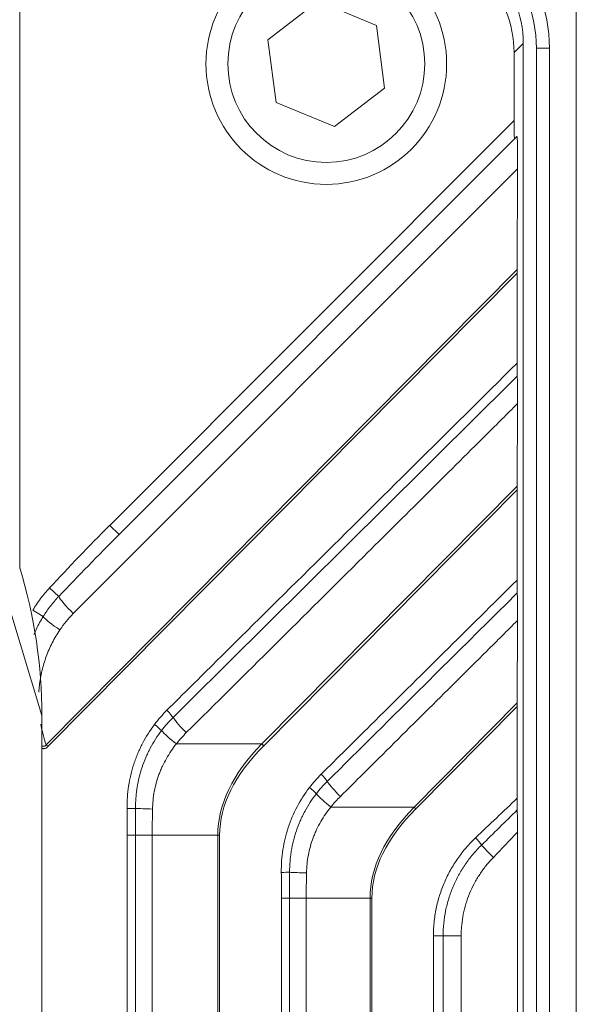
# Model space of a CAD drawing. Header units: millimetres. Extents: x 4 to 836, y 5 to 589.
# Tile 147 of 154: x 712 to 725, y 326 to 348. Entities that reach past the tile are written whole.
import ezdxf

# ---------------------------------------------------------------- set-up
doc = ezdxf.new("R2010")
doc.units = ezdxf.units.MM
doc.layers.add('1', color=7, linetype='Continuous', true_color=0xffffff)
doc.styles.add('ideas_simplex', font='simplex.shx')
doc.dimstyles.get("Standard").update_dxf_attribs({"dimtxt": 0.18, "dimasz": 0.18, "dimexe": 0.18, "dimexo": 0.0625, "dimgap": 0.09, "dimtad": 0, "dimtih": 1, "dimtoh": 1, "dimdec": 4, "dimzin": 0, "dimdsep": 46, "dimtxsty": 'Standard', "dimcen": 0.09, "dimadec": 0, "dimazin": 0, "dimtfac": 1, "dimtdec": 4, "dimtofl": 0, "dimtmove": 0, "dimatfit": 3, "dimfxl": 1, "dimtolj": 1, "dimtzin": 0, "dimarcsym": 0})

# ---------------------------------------------------------------- blocks, each defined once
blk = doc.blocks.new('_U2')
at = {"layer": '1', "color": 27, "lineweight": 13}
for p, q in [((682.177403, 314.785491), (698.340242, 370.24423)), ((698.340242, 370.24423), (700.340242, 370.24423))]:
    blk.add_line(p, q, dxfattribs=at)
at = {"layer": '1', "color": 27, "lineweight": 18}
for points in [[(685.479026, 326.114184), (685.810568, 329.142367), (686.826275, 328.846354)], [(684.275892, 321.985932), (683.94435, 318.957749), (682.928643, 319.253762)]]:
    blk.add_solid(points, dxfattribs=at)
at = {"layer": '1', "color": 87, "linetype": 'Continuous', "lineweight": 25, "char_height": 3, "attachment_point": 7, "line_spacing_factor": 1.204819, "style": 'ideas_simplex'}
for s, insert in [('\\W0.5945;4 N°5 {\\Fgdt;x}6', (705.569242, 367.87923)), ('\\W0.9188;M', (701.999242, 367.87923))]:
    blk.add_mtext(s, dxfattribs=dict(at, insert=insert))
blk = doc.blocks.new('_U9')
at = {"layer": '1', "color": 87, "lineweight": 25}
for p, q in [((762.156765, 342.060801), (756.531765, 342.060801)), ((756.531765, 342.060801), (756.531765, 340.560801)), ((762.156765, 340.560801), (762.156765, 342.060801)), ((756.531765, 329.355801), (756.531765, 327.855801)), ((762.156765, 327.855801), (762.156765, 329.355801)), ((756.531765, 327.855801), (762.156765, 327.855801))]:
    blk.add_line(p, q, dxfattribs=at)
at = {"layer": '1', "color": 27, "lineweight": 13}
blk.add_line((763.656765, 306.372389), (763.656765, 342.060801), dxfattribs=at)
at = {"layer": '1', "color": 152, "lineweight": 13}
for p, q in [((687.377459, 324.050058), (765.656765, 324.050058)), ((687.377459, 306.372389), (765.656765, 306.372389))]:
    blk.add_line(p, q, dxfattribs=at)
at = {"layer": '1', "color": 27, "lineweight": 18}
for points in [[(763.656765, 324.050058), (764.185746, 321.05006), (763.127784, 321.050056)], [(763.656765, 306.372389), (763.127784, 309.372387), (764.185746, 309.372391)]]:
    blk.add_solid(points, dxfattribs=at)
at = {"layer": '1', "color": 87, "linetype": 'Continuous', "lineweight": 25, "char_height": 3, "attachment_point": 7, "rotation": 90, "line_spacing_factor": 1.204819, "style": 'ideas_simplex'}
for s, insert in [('\\W1.2097;17,7', (754.690765, 329.303301)), ('\\W1.2097;.696', (762.003265, 329.303301))]:
    blk.add_mtext(s, dxfattribs=dict(at, insert=insert))

msp = doc.modelspace()

# ---------------------------------------------------------------- linework, layer by layer
at = {"layer": '1', "color": 143, "linetype": 'Continuous', "lineweight": 13}
for p, q in [((724.75, 255.488), (724.75, 352.935)), ((723.839, 347.569), (724.139, 347.569)), ((724.139, 347.569), (724.139, 260.854))]:
    msp.add_line(p, q, dxfattribs=at)
at = {"layer": '1', "color": 9, "linetype": 'Continuous', "lineweight": 18}
for p, q in [((712.039, 351.711), (712.039, 335.687)), ((723.539, 347.678), (723.539, 260.745)), ((723.329, 345.916), (723.329, 347.468)), ((723.395, 345.557), (723.34, 345.502)), ((723.34, 345.502), (714.302, 336.464)), ((723.41, 344.813), (723.399, 342.52)), ((723.399, 340.378), (723.399, 342.436)), ((723.399, 337.571), (723.408, 339.454)), ((723.399, 337.487), (723.399, 335.428)), ((723.399, 332.621), (723.408, 334.504)), ((723.399, 330.444), (723.399, 332.537)), ((712.541, 276.088), (712.541, 332.335)), ((723.407, 278.752), (723.407, 329.671))]:
    msp.add_line(p, q, dxfattribs=at)
at = {"layer": '1', "color": 27, "linetype": 'Continuous', "lineweight": 18}
for p, q in [((718.851, 348.642), (717.705, 347.764)), ((720.184, 348.089), (718.851, 348.642)), ((720.372, 346.658), (720.184, 348.089)), ((717.705, 347.764), (717.893, 346.333)), ((719.226, 345.78), (720.372, 346.658)), ((717.893, 346.333), (719.226, 345.78))]:
    msp.add_line(p, q, dxfattribs=at)
at = {"layer": '1', "color": 9, "linetype": 'Continuous', "lineweight": 13}
for p, q in [((723.539, 347.678), (723.329, 347.468)), ((714.09, 336.676), (723.329, 345.916)), ((723.41, 344.813), (713.257, 334.66)), ((712.637, 331.665), (723.399, 342.52)), ((723.399, 342.436), (712.679, 331.623)), ((712.541, 332.335), (710.607, 338.66)), ((717.566, 331.686), (723.399, 337.571)), ((723.399, 337.487), (717.608, 331.645)), ((714.302, 336.464), (714.09, 336.676)), ((712.925, 335.053), (712.715, 335.247)), ((712.571, 334.595), (712.333, 334.737)), ((721.044, 330.245), (723.399, 332.621)), ((723.399, 332.537), (721.086, 330.204)), ((715.612, 331.686), (717.566, 331.686)), ((719.145, 330.245), (721.044, 330.245)), ((714.491, 329.605), (714.679, 329.605)), ((714.491, 278.817), (714.491, 329.605)), ((714.679, 329.605), (715.062, 329.605)), ((714.679, 329.605), (714.679, 278.817)), ((716.56, 329.605), (715.062, 329.605)), ((715.062, 329.605), (715.062, 278.817)), ((716.601, 329.605), (716.56, 329.605)), ((716.56, 278.817), (716.56, 329.605)), ((716.601, 329.605), (716.601, 278.817)), ((718.201, 328.164), (718.015, 328.164)), ((718.015, 280.258), (718.015, 328.164)), ((718.581, 328.164), (718.201, 328.164)), ((718.201, 328.164), (718.201, 280.258)), ((720.038, 328.164), (718.581, 328.164)), ((718.581, 328.164), (718.581, 280.258)), ((720.08, 328.164), (720.038, 328.164)), ((720.038, 280.258), (720.038, 328.164)), ((720.08, 328.164), (720.08, 280.258)), ((721.486, 327.302), (721.708, 327.302)), ((721.486, 281.121), (721.486, 327.302)), ((722.12, 327.302), (721.708, 327.302)), ((721.708, 327.302), (721.708, 281.121)), ((722.12, 327.302), (722.12, 281.121))]:
    msp.add_line(p, q, dxfattribs=at)
at = {"layer": '1', "color": 143, "linetype": 'Continuous', "lineweight": 18}
msp.add_line((723.839, 260.854), (723.839, 347.569), dxfattribs=at)
at = {"layer": '1', "color": 27, "linetype": 'Continuous', "lineweight": 18}
msp.add_circle((719.039, 347.211), 2.75, dxfattribs=at)
at = {"layer": '1', "color": 27, "linetype": 'Continuous', "lineweight": 13}
msp.add_circle((719.039, 347.211), 2.25, dxfattribs=at)
at = {"layer": '1', "color": 143, "linetype": 'Continuous', "lineweight": 13}
msp.add_arc((720.839, 347.569), 3.3, 0, 45, dxfattribs=at)
at = {"layer": '1', "color": 143, "linetype": 'Continuous', "lineweight": 18}
msp.add_arc((720.839, 347.569), 3, 0, 45, dxfattribs=at)
at = {"layer": '1', "color": 9, "linetype": 'Continuous', "lineweight": 18}
for centre, major_axis, ratio, start_param, end_param in [((721.037, 347.675), (-1.77, -1.77), 0.998783, 2.356803, 3.141593), ((720.828, 347.465), (-1.77, -1.77), 0.998783, 2.356803, 3.141593), ((723.34, 345.926), (0, -0.424), 0.024678, 4.737092, 6.307888), ((723.393, 344.848), (-0.003, -0.71), 0.024865, 1.522105, 3.166637), ((723.41, 342.5), (-0.002, -0.428), 0.024757, 4.66434, 4.861176), ((723.41, 337.55), (-0.002, -0.428), 0.024757, 4.66434, 4.861176), ((702.372, 333.104), (-4.969, 9.694), 0.915268, 4.201906, 4.519471), ((723.41, 332.6), (-0.002, -0.428), 0.024757, 4.66434, 4.861176)]:
    msp.add_ellipse(centre, major_axis=major_axis, ratio=ratio, start_param=start_param, end_param=end_param, dxfattribs=at)
at = {"layer": '1', "color": 9, "linetype": 'Continuous', "lineweight": 13}
for centre, major_axis, ratio, start_param, end_param in [((714.656, 336.111), (4.604, 4.604), 0.12288, 1.570796, 1.880273), ((714.656, 336.111), (-4.577, -4.577), 0.077238, 4.712389, 5.021866), ((713.275, 334.73), (-0.354, 0.354), 0.12288, 0.309477, 1.644532), ((712.967, 334.358), (0.414, -0.28), 0.134435, 3.536116, 4.761558), ((715.019, 332.886), (-1.326, -2.143), 0.99181, 4.479145, 4.671018), ((715.344, 332.454), (0.211, -0.213), 0.124326, 0.566867, 1.448312), ((715.857, 332.012), (0.352, -0.355), 0.1226, 3.708322, 4.786595), ((715.061, 332.129), (0.239, -0.181), 0.105607, 0.556301, 1.43173), ((715.63, 331.756), (0.394, -0.307), 0.130883, 3.699783, 4.770491), ((712.627, 331.623), (0.213, -0.211), 0.123195, 1.447163, 1.643998), ((820.569, 329.605), (-104.009, 0), 0.144219, 6.143991, 6.283185), ((820.621, 329.605), (-104.019, 0), 0.14132, 6.143991, 6.283185), ((717.555, 331.645), (0.213, -0.211), 0.123195, 1.447163, 1.643998), ((718.868, 330.993), (0.211, -0.213), 0.124326, 0.579787, 1.448312), ((718.6, 330.689), (0.238, -0.183), 0.106754, 0.569427, 1.432613), ((719.378, 330.556), (0.352, -0.355), 0.122603, 3.721238, 4.786591), ((719.162, 330.315), (0.392, -0.311), 0.130436, 3.712847, 4.771504), ((824.047, 328.164), (-104.009, 0), 0.144219, 6.143991, 6.283185), ((721.034, 330.204), (0.213, -0.211), 0.123195, 1.447163, 1.643998), ((714.435, 330.212), (-0.3, -0.004), 0.002386, 1.745313, 2.518769), ((715.085, 330.219), (0.5, -0.009), 0.040227, 3.764996, 4.678193), ((824.099, 328.164), (-104.019, 0), 0.14132, 6.143991, 6.283185), ((722.398, 329.544), (-0.206, 0.218), 0.126919, 3.718486, 4.592624), ((722.9, 329.096), (-0.359, 0.348), 0.060712, 0.572829, 1.508108), ((717.959, 328.753), (0.3, 0.004), 0.002321, 4.886907, 5.649072), ((718.604, 328.76), (0.5, -0.009), 0.039082, 3.776266, 4.67818)]:
    msp.add_ellipse(centre, major_axis=major_axis, ratio=ratio, start_param=start_param, end_param=end_param, dxfattribs=at)
for points, knots in [([(715.396, 332.454), (715.772, 332.826), (716.148, 333.199), (718.029, 335.06), (719.533, 336.55), (721.824, 338.819), (722.612, 339.598), (723.399, 340.378)], [0, 0, 0, 0, 0.14097, 0.14097, 0.704852, 0.704852, 1, 1, 1, 1]), ([(723.403, 340.083), (723.262, 339.944), (723.121, 339.804), (722.416, 339.106), (721.852, 338.547), (719.371, 336.088), (717.454, 334.188), (715.537, 332.288)], [0, 0, 0, 0, 0.053763, 0.053763, 0.268815, 0.268815, 1, 1, 1, 1]), ([(723.408, 339.454), (723.174, 339.221), (722.939, 338.988), (721.765, 337.823), (720.826, 336.89), (718.538, 334.62), (717.189, 333.281), (715.84, 331.943)], [0, 0, 0, 0, 0.093073, 0.093073, 0.465363, 0.465363, 1, 1, 1, 1]), ([(718.92, 330.993), (719.296, 331.365), (719.672, 331.738), (721.165, 333.216), (722.282, 334.322), (723.399, 335.428)], [0, 0, 0, 0, 0.251874, 0.251874, 1, 1, 1, 1]), ([(723.403, 335.134), (723.262, 334.994), (723.121, 334.854), (722.416, 334.156), (721.852, 333.597), (720.545, 332.302), (719.802, 331.565), (719.059, 330.829)], [0, 0, 0, 0, 0.097362, 0.097362, 0.486808, 0.486808, 1, 1, 1, 1]), ([(712.571, 334.595), (712.513, 334.503), (712.437, 334.364), (712.372, 334.22), (712.352, 334.174)], [0, 0, 0, 0, 0.681228, 1, 1, 1, 1]), ([(723.408, 334.504), (723.174, 334.271), (722.939, 334.038), (721.765, 332.873), (720.826, 331.941), (719.711, 330.835), (719.536, 330.66), (719.36, 330.486)], [0, 0, 0, 0, 0.17401, 0.17401, 0.870051, 0.870051, 1, 1, 1, 1]), ([(712.95, 334.288), (712.886, 334.193), (712.828, 334.094), (712.724, 333.892), (712.679, 333.788), (712.62, 333.628), (712.602, 333.574), (712.57, 333.464), (712.555, 333.408), (712.515, 333.241), (712.496, 333.129), (712.478, 332.967), (712.473, 332.917), (712.47, 332.867)], [0, 0, 0, 0, 0.225346, 0.225346, 0.450692, 0.450692, 0.563364, 0.563364, 0.676037, 0.676037, 0.901383, 0.901383, 1, 1, 1, 1]), ([(714.487, 330.212), (714.485, 330.385), (714.509, 330.726), (714.587, 331.059), (714.654, 331.265), (714.668, 331.305), (714.698, 331.386), (714.714, 331.426), (714.764, 331.544), (714.8, 331.621), (714.918, 331.848), (715.009, 331.992), (715.113, 332.129)], [0, 0, 0, 0, 0.25, 0.5, 0.5, 0.5625, 0.5625, 0.625, 0.625, 0.75, 0.75, 1, 1, 1, 1]), ([(715.274, 331.989), (715.177, 331.863), (715.092, 331.729), (714.999, 331.554), (714.981, 331.518), (714.947, 331.446), (714.93, 331.41), (714.883, 331.3), (714.855, 331.226), (714.78, 331.002), (714.742, 330.849), (714.71, 330.653), (714.705, 330.613), (714.695, 330.534), (714.691, 330.494), (714.682, 330.374), (714.679, 330.295), (714.679, 330.214)], [0, 0, 0, 0, 0.25, 0.25, 0.3125, 0.3125, 0.375, 0.375, 0.5, 0.5, 0.75, 0.75, 0.8125, 0.8125, 0.875, 0.875, 1, 1, 1, 1]), ([(715.84, 331.943), (715.799, 331.902), (715.76, 331.861), (715.684, 331.775), (715.648, 331.731), (715.612, 331.686)], [0, 0, 0, 0, 0.5, 0.5, 1, 1, 1, 1]), ([(712.54, 331.644), (712.541, 331.643), (712.542, 331.643), (712.547, 331.64), (712.551, 331.638), (712.559, 331.635), (712.564, 331.634), (712.577, 331.631), (712.586, 331.631), (712.6, 331.633), (712.604, 331.635), (712.612, 331.639), (712.616, 331.641), (712.627, 331.65), (712.632, 331.657), (712.637, 331.665)], [0, 0, 0, 0, 0.030421, 0.030421, 0.151618, 0.151618, 0.272815, 0.272815, 0.51521, 0.51521, 0.636408, 0.636408, 0.757605, 0.757605, 1, 1, 1, 1]), ([(712.679, 331.623), (712.672, 331.616), (712.664, 331.609), (712.651, 331.6), (712.646, 331.597), (712.637, 331.592), (712.632, 331.589), (712.617, 331.584), (712.607, 331.581), (712.592, 331.578), (712.586, 331.578), (712.576, 331.577), (712.571, 331.577), (712.557, 331.578), (712.549, 331.579), (712.541, 331.581)], [0, 0, 0, 0, 0.208616, 0.208616, 0.312924, 0.312924, 0.417232, 0.417232, 0.625848, 0.625848, 0.730155, 0.730155, 0.834463, 0.834463, 1, 1, 1, 1]), ([(715.612, 331.686), (715.528, 331.581), (715.452, 331.47), (715.353, 331.296), (715.322, 331.236), (715.279, 331.145), (715.266, 331.114), (715.24, 331.052), (715.227, 331.02), (715.169, 330.862), (715.133, 330.732), (715.084, 330.469), (715.07, 330.336), (715.067, 330.199)], [0, 0, 0, 0, 0.25, 0.25, 0.375, 0.375, 0.4375, 0.4375, 0.5, 0.5, 0.75, 0.75, 1, 1, 1, 1]), ([(718.011, 328.753), (718.009, 328.928), (718.034, 329.274), (718.114, 329.61), (718.224, 329.942), (718.292, 330.101), (718.453, 330.405), (718.546, 330.55), (718.652, 330.689)], [0, 0, 0, 0, 0.25, 0.5, 0.5, 0.75, 0.75, 1, 1, 1, 1]), ([(718.811, 330.548), (718.712, 330.421), (718.624, 330.287), (718.529, 330.11), (718.511, 330.074), (718.475, 330.001), (718.459, 329.965), (718.411, 329.854), (718.382, 329.779), (718.305, 329.553), (718.266, 329.398), (718.233, 329.199), (718.227, 329.159), (718.217, 329.079), (718.213, 329.039), (718.204, 328.918), (718.201, 328.837), (718.201, 328.756)], [0, 0, 0, 0, 0.25, 0.25, 0.3125, 0.3125, 0.375, 0.375, 0.5, 0.5, 0.75, 0.75, 0.8125, 0.8125, 0.875, 0.875, 1, 1, 1, 1]), ([(719.36, 330.486), (719.322, 330.448), (719.285, 330.409), (719.213, 330.329), (719.178, 330.288), (719.145, 330.245)], [0, 0, 0, 0, 0.5, 0.5, 1, 1, 1, 1]), ([(719.145, 330.245), (719.058, 330.14), (718.981, 330.028), (718.879, 329.852), (718.847, 329.792), (718.804, 329.699), (718.79, 329.668), (718.763, 329.605), (718.75, 329.573), (718.69, 329.412), (718.654, 329.281), (718.603, 329.015), (718.589, 328.879), (718.586, 328.741)], [0, 0, 0, 0, 0.25, 0.25, 0.375, 0.375, 0.4375, 0.4375, 0.5, 0.5, 0.75, 0.75, 1, 1, 1, 1]), ([(721.486, 327.302), (721.486, 327.407), (721.491, 327.512), (721.513, 327.72), (721.544, 327.926), (721.597, 328.128), (721.644, 328.279), (721.661, 328.329), (721.698, 328.427), (721.717, 328.476), (721.779, 328.62), (721.871, 328.807), (721.981, 328.983), (722.071, 329.111), (722.102, 329.154), (722.166, 329.237), (722.2, 329.277), (722.302, 329.396), (722.374, 329.472), (722.45, 329.544)], [0, 0, 0, 0, 0.125, 0.125, 0.25, 0.375, 0.375, 0.4375, 0.4375, 0.5, 0.5, 0.625, 0.75, 0.75, 0.8125, 0.8125, 0.875, 0.875, 1, 1, 1, 1]), ([(722.586, 329.376), (722.517, 329.309), (722.386, 329.167), (722.269, 329.014), (722.201, 328.914), (722.187, 328.894), (722.161, 328.853), (722.122, 328.792), (722.086, 328.73), (722.017, 328.604), (721.933, 328.431), (721.867, 328.251), (721.824, 328.113), (721.811, 328.066), (721.786, 327.972), (721.776, 327.925), (721.747, 327.783), (721.718, 327.592), (721.708, 327.399), (721.708, 327.302)], [0, 0, 0, 0, 0.125, 0.25, 0.25, 0.28125, 0.28125, 0.3125, 0.375, 0.375, 0.5, 0.625, 0.625, 0.6875, 0.6875, 0.75, 0.75, 0.875, 1, 1, 1, 1]), ([(722.856, 329.096), (722.827, 329.066), (722.799, 329.035), (722.744, 328.973), (722.717, 328.941), (722.639, 328.844), (722.542, 328.71), (722.458, 328.568), (722.38, 328.422), (722.345, 328.347), (722.281, 328.193), (722.225, 328.037), (722.165, 327.797), (722.141, 327.634), (722.129, 327.51), (722.126, 327.469), (722.121, 327.385), (722.12, 327.343), (722.12, 327.302)], [0, 0, 0, 0, 0.0625, 0.0625, 0.125, 0.125, 0.25, 0.375, 0.375, 0.5, 0.5, 0.625, 0.75, 0.875, 0.875, 0.9375, 0.9375, 1, 1, 1, 1])]:
    msp.add_open_spline(points, degree=3, knots=knots, dxfattribs=at)
at = {"layer": '1', "color": 9, "linetype": 'Continuous', "lineweight": 18}
for points, knots in [([(723.399, 340.378), (723.399, 340.351), (723.399, 340.324), (723.399, 340.272), (723.4, 340.246), (723.4, 340.208), (723.4, 340.195), (723.401, 340.171), (723.401, 340.159), (723.401, 340.136), (723.401, 340.125), (723.402, 340.103), (723.402, 340.093), (723.403, 340.083)], [0, 0, 0, 0, 0.25, 0.25, 0.5, 0.5, 0.625, 0.625, 0.75, 0.75, 0.875, 0.875, 1, 1, 1, 1]), ([(723.403, 340.083), (723.403, 340.074), (723.403, 340.063), (723.404, 340.041), (723.404, 340.03), (723.405, 339.996), (723.406, 339.972), (723.407, 339.921), (723.407, 339.895), (723.408, 339.842), (723.408, 339.816), (723.408, 339.775), (723.408, 339.761), (723.408, 339.733), (723.409, 339.719), (723.409, 339.677), (723.409, 339.649), (723.409, 339.566), (723.409, 339.51), (723.408, 339.454)], [0, 0, 0, 0, 0.0625, 0.0625, 0.125, 0.125, 0.25, 0.25, 0.375, 0.375, 0.5, 0.5, 0.5625, 0.5625, 0.625, 0.625, 0.75, 0.75, 1, 1, 1, 1]), ([(723.399, 335.428), (723.399, 335.401), (723.399, 335.375), (723.399, 335.322), (723.4, 335.296), (723.4, 335.258), (723.4, 335.246), (723.401, 335.221), (723.401, 335.209), (723.401, 335.186), (723.401, 335.175), (723.402, 335.153), (723.402, 335.143), (723.403, 335.134)], [0, 0, 0, 0, 0.25, 0.25, 0.5, 0.5, 0.625, 0.625, 0.75, 0.75, 0.875, 0.875, 1, 1, 1, 1]), ([(723.403, 335.134), (723.403, 335.124), (723.403, 335.113), (723.404, 335.092), (723.404, 335.081), (723.405, 335.046), (723.406, 335.022), (723.407, 334.971), (723.407, 334.945), (723.408, 334.893), (723.408, 334.866), (723.408, 334.825), (723.408, 334.811), (723.408, 334.784), (723.409, 334.77), (723.409, 334.728), (723.409, 334.7), (723.409, 334.616), (723.409, 334.56), (723.408, 334.504)], [0, 0, 0, 0, 0.0625, 0.0625, 0.125, 0.125, 0.25, 0.25, 0.375, 0.375, 0.5, 0.5, 0.5625, 0.5625, 0.625, 0.625, 0.75, 0.75, 1, 1, 1, 1]), ([(723.399, 330.444), (723.399, 330.42), (723.399, 330.396), (723.399, 330.35), (723.399, 330.327), (723.4, 330.293), (723.4, 330.282), (723.4, 330.26), (723.4, 330.249), (723.401, 330.217), (723.401, 330.197), (723.402, 330.179)], [0, 0, 0, 0, 0.25, 0.25, 0.5, 0.5, 0.625, 0.625, 0.75, 0.75, 1, 1, 1, 1]), ([(723.402, 330.179), (723.402, 330.161), (723.403, 330.143), (723.404, 330.104), (723.404, 330.085), (723.405, 330.024), (723.406, 329.982), (723.406, 329.917), (723.407, 329.895), (723.407, 329.85), (723.407, 329.828), (723.407, 329.761), (723.407, 329.716), (723.407, 329.671)], [0, 0, 0, 0, 0.125, 0.125, 0.25, 0.25, 0.5, 0.5, 0.625, 0.625, 0.75, 0.75, 1, 1, 1, 1])]:
    msp.add_open_spline(points, degree=3, knots=knots, dxfattribs=at)
at = {"layer": '1', "color": 9, "linetype": 'Continuous', "lineweight": 13}
for points in [[(712.333, 334.737), (712.387, 334.829), (712.506, 335.006), (712.642, 335.169), (712.715, 335.247)], [(712.925, 335.053), (712.858, 334.983), (712.732, 334.836), (712.622, 334.677), (712.571, 334.595)], [(715.113, 332.129), (715.2, 332.244), (715.294, 332.353), (715.396, 332.454)], [(715.537, 332.288), (715.442, 332.195), (715.355, 332.095), (715.274, 331.989)], [(712.514, 332.138), (712.543, 331.978), (712.584, 331.82), (712.637, 331.665)], [(718.652, 330.689), (718.734, 330.796), (718.824, 330.898), (718.92, 330.993)], [(719.059, 330.829), (718.97, 330.741), (718.887, 330.647), (718.811, 330.548)], [(722.45, 329.544), (722.767, 329.844), (723.083, 330.144), (723.399, 330.444)], [(714.491, 329.605), (714.491, 329.807), (714.49, 330.009), (714.487, 330.212)], [(714.679, 330.214), (714.679, 330.011), (714.679, 329.808), (714.679, 329.605)], [(715.067, 330.199), (715.064, 330.001), (715.062, 329.803), (715.062, 329.605)], [(723.402, 330.179), (723.131, 329.911), (722.859, 329.643), (722.586, 329.376)], [(723.407, 329.671), (723.225, 329.478), (723.041, 329.287), (722.856, 329.096)], [(718.015, 328.164), (718.015, 328.361), (718.014, 328.557), (718.011, 328.753)], [(718.201, 328.756), (718.201, 328.559), (718.201, 328.362), (718.201, 328.164)], [(718.586, 328.741), (718.583, 328.549), (718.581, 328.357), (718.581, 328.164)]]:
    msp.add_open_spline(points, degree=3, dxfattribs=at)

# ---------------------------------------------------------------- dimensions: what is measured, and where the dimension line sits
at = {"layer": '1', "color": 87, "linetype": 'Continuous', "lineweight": 25}
dim = msp.add_diameter_dim_2p(p1=(684.276, 321.986), p2=(685.479, 326.114), text='\\C87;M\\C87;4 N', dimstyle='Standard', override={"dimtxt": 3, "dimasz": 3, "dimexe": 2, "dimexo": 2.5, "dimgap": 1.5, "dimtih": 1, "dimtoh": 1, "dimdec": 2, "dimlfac": 1, "dimzin": 8, "dimdsep": 44, "dimlunit": 2, "dimpost": '', "dimtxsty": 'ideas_simplex', "dimsah": 1, "dimse1": 0, "dimse2": 0, "dimsd1": 0, "dimsd2": 0, "dimclrd": 27, "dimclre": 152, "dimclrt": 87, "dimtol": 0, "dimtm": -0.1, "dimtfac": 0.5, "dimtdec": 2, "dimtofl": 1, "dimtmove": 0, "dimatfit": 2, "dimtzin": 8, "dimlwd": 13, "dimlwe": 13}, dxfattribs=at)
dim.commit()
dim.dimension.update_dxf_attribs({"geometry": '_U2', "text_midpoint": (715.52, 370.244), "dimtype": 163})
dim = msp.add_linear_dim(base=(763.657, 306.372), p1=(684.877, 324.05), p2=(684.877, 306.372), angle=90, text='<>\\P[\\C87;{\\H1.00x;\\Fsimplex.shx;.696\\Fsimplex.shx;}\\C87; ]', dimstyle='Standard', override={"dimtxt": 3, "dimasz": 3, "dimexe": 2, "dimexo": 2.5, "dimgap": 1.5, "dimtad": 1, "dimtih": 0, "dimtoh": 0, "dimdec": 1, "dimlfac": 1, "dimzin": 8, "dimdsep": 44, "dimlunit": 2, "dimtxsty": 'ideas_simplex', "dimsah": 1, "dimse1": 0, "dimse2": 0, "dimsd1": 0, "dimsd2": 0, "dimclrd": 27, "dimclre": 152, "dimclrt": 87, "dimtol": 0, "dimtm": -0.1, "dimtfac": 0.5, "dimtdec": 2, "dimtofl": 1, "dimtmove": 0, "dimtzin": 8, "dimlwd": 13, "dimlwe": 13}, dxfattribs=at)
dim.commit()
dim.dimension.update_dxf_attribs({"geometry": '_U9', "text_midpoint": (763.657, 348.621), "dimtype": 160})

doc.saveas('drawing.dxf')
